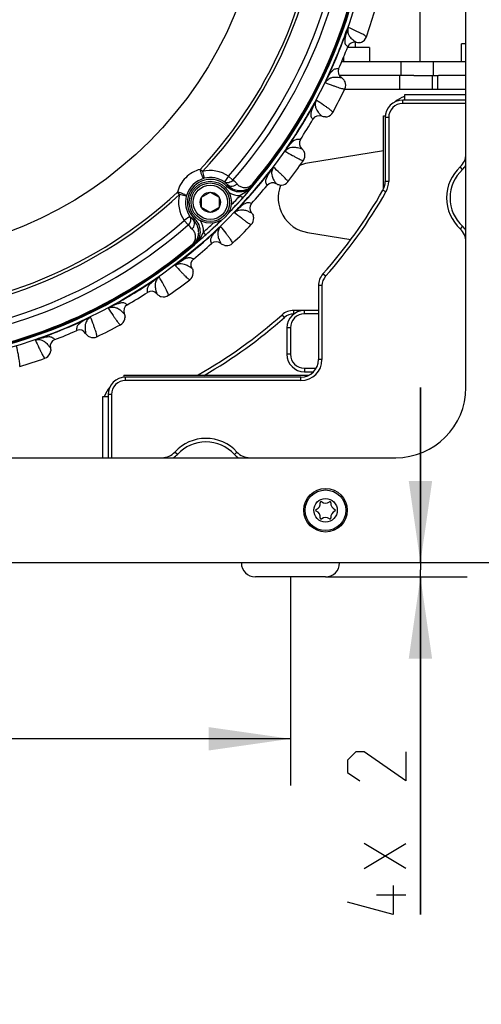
# Model space of a CAD drawing. Header units: millimetres. Extents: x 0 to 420, y 0 to 297.
# Tile 61 of 126: x 143 to 163, y 151 to 193. Entities that reach past the tile are written whole.
import ezdxf

# ---------------------------------------------------------------- set-up
doc = ezdxf.new("R2010")
doc.units = ezdxf.units.MM
doc.header["$LTSCALE"] = 23.1
doc.layers.get('0').update_dxf_attribs({"linetype": 'CONTINUOUS'})
doc.layers.add('02___PRT_ALL_AXES', color=7, linetype='CONTINUOUS')
doc.layers.add('DIM_PILOTEES', color=7, linetype='CONTINUOUS')
doc.styles.get("Standard").update_dxf_attribs({"font": 'txt', "width": 0.7})
doc.dimstyles.new('DIMSTYLE_2', dxfattribs={"dimtxt": 2.5, "dimasz": 3.5, "dimexe": 2, "dimexo": 0, "dimtad": 1, "dimlfac": 3.333333, "dimdsep": 46, "dimtxsty": 'Standard', "dimblk": '_FILLED', "dimblk1": '_FILLED', "dimblk2": '_FILLED', "dimcen": 0.09, "dimazin": 2, "dimtp": 0.3, "dimtm": 0.3, "dimtfac": 1, "dimtofl": 0, "dimtmove": 0, "dimatfit": 3, "dimldrblk": '_FILLED', "dimfxl": 0, "dimtolj": 1, "dimarcsym": 0})
doc.dimstyles.new('DIMSTYLE_3', dxfattribs={"dimtxt": 2.5, "dimasz": 3.5, "dimexe": 2, "dimexo": 0, "dimtad": 1, "dimlfac": 3.333333, "dimdsep": 46, "dimtxsty": 'Standard', "dimblk": '_FILLED', "dimblk1": '_FILLED', "dimblk2": '_FILLED', "dimcen": 0.09, "dimazin": 2, "dimtp": 0.5, "dimtm": 0.5, "dimtfac": 1, "dimtofl": 0, "dimtmove": 0, "dimatfit": 3, "dimldrblk": '_FILLED', "dimfxl": 0, "dimtolj": 1, "dimarcsym": 0})
doc.dimstyles.new('DIMSTYLE_4', dxfattribs={"dimtxt": 2.5, "dimasz": 3.5, "dimexe": 2, "dimexo": 0, "dimtad": 1, "dimlfac": 3.333333, "dimdsep": 46, "dimtxsty": 'Standard', "dimblk": '_FILLED', "dimblk1": '_FILLED', "dimblk2": '_FILLED', "dimcen": 0.09, "dimazin": 2, "dimtp": 0.1, "dimtm": 0.1, "dimtfac": 1, "dimtofl": 0, "dimtmove": 0, "dimatfit": 3, "dimldrblk": '_FILLED', "dimfxl": 0, "dimtolj": 1, "dimarcsym": 0})

# ---------------------------------------------------------------- blocks, each defined once
blk = doc.blocks.new('_FILLED')
at = {"color": 0, "linetype": 'ByBlock'}
blk.add_solid([(0, 0), (-1, 0.143), (-1, -0.143)], dxfattribs=at)
blk = doc.blocks.new('*D2')
at = {"layer": 'DIM_PILOTEES', "color": 2, "linetype": 'Continuous'}
for p, q in [((159.25, 199.603), (181.704, 199.603)), ((179.704, 199.603), (179.704, 184.603)), ((179.704, 169.603), (179.704, 184.603)), ((165.717, 169.603), (181.704, 169.603))]:
    blk.add_line(p, q, dxfattribs=at)
at = {"layer": 'DIM_PILOTEES', "color": 2, "linetype": 'Continuous', "xscale": 3.5, "yscale": 3.5, "zscale": 3.5}
for p, rotation in [((179.704, 199.603), 90), ((179.704, 169.603), 270)]:
    blk.add_blockref('_FILLED', p, dxfattribs=dict(at, rotation=rotation))
at = {"layer": 'DIM_PILOTEES', "color": 2, "linetype": 'Continuous', "insert": (176.579, 183.825), "char_height": 2.5, "width": 11.25, "attachment_point": 2, "rotation": 90, "line_spacing_factor": 0.9}
blk.add_mtext('{\\ftxt;\\W0.0001;\\H0.0001;\\~}{\\ftxt;\\W0.4285714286;\\H2.5; }{\\ftxt;\\W0.0001;\\H0.0001;\\~}{\\ftxt;\\W0.0001;\\H0.0001;\\~}{\\ftxt;\\W2.1428571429;\\H2.5; }{\\ftxt;\\W0.0001;\\H0.0001;\\~}{\\ftxt;\\W0.0001;\\H0.0001;\\~}{\\ftxt;\\W0.4285714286;\\H2.5; }{\\ftxt;\\W0.0001;\\H0.0001;\\~}', dxfattribs=at)
blk = doc.blocks.new('*D5')
at = {"layer": 'DIM_PILOTEES', "color": 2, "linetype": 'Continuous'}
for p, q in [((58.617, 169.003), (58.617, 160.077)), ((154.617, 169.003), (154.617, 160.077)), ((58.617, 162.077), (106.617, 162.077)), ((154.617, 162.077), (106.617, 162.077))]:
    blk.add_line(p, q, dxfattribs=at)
at = {"layer": 'DIM_PILOTEES', "color": 2, "linetype": 'Continuous', "xscale": 3.5, "yscale": 3.5, "zscale": 3.5, "rotation": 180}
blk.add_blockref('_FILLED', (58.617, 162.077), dxfattribs=at)
at = {"layer": 'DIM_PILOTEES', "color": 2, "linetype": 'Continuous', "xscale": 3.5, "yscale": 3.5, "zscale": 3.5}
blk.add_blockref('_FILLED', (154.617, 162.077), dxfattribs=at)
at = {"layer": 'DIM_PILOTEES', "color": 2, "linetype": 'Continuous', "insert": (106.135, 165.202), "char_height": 2.5, "width": 8.57143, "attachment_point": 2, "line_spacing_factor": 0.9}
blk.add_mtext('{\\ftxt;\\W0.0001;\\H0.0001;\\~}{\\ftxt;\\W2.2857142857;\\H2.5; }{\\ftxt;\\W0.0001;\\H0.0001;\\~}', dxfattribs=at)
blk = doc.blocks.new('*D6')
at = {"layer": 'DIM_PILOTEES', "color": 2, "linetype": 'Continuous'}
for p, q in [((160.175, 169.603), (160.175, 177.103)), ((160.175, 177.103), (160.175, 169.303)), ((156.117, 169.003), (162.175, 169.003)), ((160.175, 154.559), (160.175, 169.303)), ((160.175, 169.003), (160.175, 154.559))]:
    blk.add_line(p, q, dxfattribs=at)
at = {"layer": 'DIM_PILOTEES', "color": 2, "linetype": 'Continuous', "xscale": 3.5, "yscale": 3.5, "zscale": 3.5}
for p, rotation in [((160.175, 169.603), 270), ((160.175, 169.003), 90)]:
    blk.add_blockref('_FILLED', p, dxfattribs=dict(at, rotation=rotation))
at = {"layer": 'DIM_PILOTEES', "color": 2, "linetype": 'Continuous', "insert": (157.05, 162.238), "char_height": 2.5, "width": 11.51786, "attachment_point": 3, "rotation": 90, "line_spacing_factor": 0.9}
blk.add_mtext('{\\ftxt;\\W0.0001;\\H0.0001;\\~}{\\ftxt;\\W2.2857142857;\\H2.5; }{\\ftxt;\\W0.0001;\\H0.0001;\\~}{\\ftxt;\\W0.0001;\\H0.0001;\\~}{\\ftxt;\\W0.7857142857;\\H2.5; }{\\ftxt;\\W0.0001;\\H0.0001;\\~}', dxfattribs=at)

msp = doc.modelspace()

# ---------------------------------------------------------------- linework, layer by layer
at = {"color": 7, "linetype": 'Continuous'}
for p, q in [((162.117, 177.103), (162.117, 222.103)), ((157.0282, 192.3733), (157.0177, 192.3771)), ((157.0659, 191.6844), (157.0671, 191.6835)), ((157.0659, 191.6844), (157.0671, 191.6835)), ((157.3926, 191.653), (157.3926, 191.8711)), ((157.4182, 191.8671), (157.419, 191.8662)), ((157.4182, 191.867), (157.419, 191.8662)), ((156.8112, 191.0529), (159.354, 191.0529)), ((159.354, 191.0529), (160.7374, 191.0529)), ((159.354, 190.4529), (159.354, 191.0529)), ((160.7374, 191.0529), (162.117, 191.0525)), ((160.7374, 190.4529), (160.7374, 191.0529)), ((156.6759, 190.7428), (156.6773, 190.7425)), ((156.6759, 190.7427), (156.6773, 190.7425)), ((159.3007, 189.8529), (159.3007, 190.4529)), ((160.6852, 189.8529), (160.6852, 190.4529)), ((160.899, 190.4528), (160.899, 189.8528)), ((156.162, 190.2823), (156.152, 190.287)), ((156.7958, 190.3645), (156.797, 190.3645)), ((156.7958, 190.3645), (156.797, 190.3645)), ((159.3007, 189.8529), (156.9278, 189.8529)), ((160.6852, 189.8529), (159.3007, 189.8529)), ((162.117, 189.628), (159.492, 189.628)), ((159.492, 189.628), (159.492, 189.403)), ((160.899, 189.8528), (160.6852, 189.8529)), ((162.117, 189.8528), (160.899, 189.8528)), ((155.6459, 189.2693), (155.6362, 189.2746)), ((162.117, 189.403), (159.417, 189.403)), ((159.417, 189.253), (159.417, 189.403)), ((162.117, 189.253), (159.417, 189.253)), ((155.9519, 188.7083), (155.9526, 188.7073)), ((155.952, 188.7083), (155.9526, 188.7073)), ((158.592, 188.728), (158.6719, 188.728)), ((158.592, 185.5891), (158.592, 188.728)), ((155.5754, 188.583), (155.5764, 188.5819)), ((155.5754, 188.583), (155.5764, 188.5819)), ((158.817, 188.653), (158.667, 188.653)), ((158.667, 188.653), (158.667, 185.9149)), ((158.817, 188.653), (158.817, 185.9149)), ((155.0428, 187.7139), (155.0443, 187.7135)), ((155.0429, 187.7139), (155.0443, 187.7135)), ((154.4633, 187.3395), (154.4542, 187.3458)), ((155.1021, 187.3216), (155.1034, 187.3214)), ((155.1022, 187.3215), (155.1034, 187.3214)), ((150.8576, 186.347), (150.7612, 186.4367)), ((150.8576, 186.347), (150.9311, 186.0563)), ((153.7951, 186.4198), (153.7863, 186.4265)), ((161.9758, 186.4332), (161.8744, 186.5436)), ((151.9643, 186.1471), (151.7937, 185.9005)), ((152.1596, 185.9758), (151.9643, 186.1471)), ((152.9927, 185.8079), (153.0234, 185.7821)), ((153.6181, 185.7529), (153.6189, 185.7517)), ((153.6181, 185.7529), (153.6189, 185.7517)), ((154.0096, 185.8178), (154.0101, 185.8167)), ((154.0096, 185.8177), (154.0101, 185.8167)), ((158.817, 185.9149), (158.667, 185.9149)), ((149.8735, 185.3629), (149.7838, 185.4593)), ((150.1642, 185.2894), (149.8735, 185.3629)), ((150.8155, 185.246), (151.1905, 185.4625)), ((151.1905, 185.4625), (151.5655, 185.246)), ((151.902, 185.7041), (151.8433, 185.6484)), ((158.6997, 185.4705), (158.5692, 185.5446)), ((150.8155, 184.813), (150.8155, 185.246)), ((151.5655, 185.246), (151.5655, 184.813)), ((152.4667, 185.3207), (152.5781, 185.2204)), ((152.9561, 184.9779), (152.9575, 184.9772)), ((152.9561, 184.9779), (152.9575, 184.9772)), ((151.1905, 184.5965), (150.8155, 184.813)), ((151.5655, 184.813), (151.1905, 184.5965)), ((152.3252, 184.6987), (152.3171, 184.7064)), ((152.9533, 184.581), (152.9545, 184.5807)), ((152.9534, 184.581), (152.9545, 184.5807)), ((150.32, 184.4268), (150.0735, 184.2562)), ((150.2448, 184.0609), (150.0735, 184.2562)), ((150.5165, 184.3185), (150.5716, 184.3767)), ((151.0002, 183.6425), (150.8998, 183.7538)), ((151.5213, 183.8948), (151.5136, 183.9029)), ((161.9758, 184.0028), (161.8744, 183.8924)), ((150.4127, 183.2278), (150.4385, 183.1971)), ((151.2421, 183.2639), (151.2428, 183.2625)), ((151.2421, 183.2639), (151.2428, 183.2625)), ((151.639, 183.2667), (151.6393, 183.2655)), ((151.639, 183.2667), (151.6393, 183.2655)), ((149.8002, 182.4249), (149.7935, 182.4337)), ((150.4671, 182.6019), (150.4683, 182.6011)), ((150.4671, 182.6019), (150.4683, 182.6011)), ((150.4022, 182.2104), (150.4033, 182.2099)), ((150.4023, 182.2104), (150.4033, 182.2099)), ((156.1167, 181.8636), (156.0046, 181.9632)), ((148.8805, 181.7567), (148.8742, 181.7658)), ((148.5061, 181.1772), (148.5065, 181.1757)), ((148.5061, 181.1771), (148.5065, 181.1757)), ((148.8984, 181.1179), (148.8986, 181.1166)), ((148.8985, 181.1178), (148.8986, 181.1166)), ((155.9652, 181.465), (155.8152, 181.465)), ((155.8152, 181.465), (155.8152, 178.303)), ((155.9652, 181.465), (155.9652, 178.303)), ((146.9507, 180.5741), (146.9454, 180.5839)), ((147.637, 180.6446), (147.6381, 180.6436)), ((147.637, 180.6446), (147.6381, 180.6436)), ((155.8152, 180.4051), (154.755, 180.4051)), ((154.755, 180.2551), (154.755, 180.4051)), ((155.217, 180.2551), (155.217, 180.4051)), ((145.9377, 180.058), (145.933, 180.068)), ((147.5117, 180.2681), (147.5127, 180.2674)), ((147.5117, 180.268), (147.5127, 180.2674)), ((154.3564, 180.1036), (154.2568, 180.2157)), ((154.767, 180.2551), (154.755, 180.2551)), ((155.8152, 180.2551), (155.217, 180.2551)), ((145.4773, 179.5441), (145.4775, 179.5427)), ((145.4773, 179.5441), (145.4775, 179.5427)), ((154.617, 179.6551), (154.467, 179.6551)), ((154.467, 179.6551), (154.467, 178.528)), ((154.617, 179.6551), (154.617, 178.528)), ((143.8467, 179.1918), (143.843, 179.2023)), ((144.5356, 179.1541), (144.5365, 179.1529)), ((144.5356, 179.1541), (144.5365, 179.1529)), ((145.8555, 179.4242), (145.8555, 179.423)), ((145.8556, 179.4242), (145.8555, 179.423)), ((144.3529, 178.8018), (144.3538, 178.801)), ((144.353, 178.8018), (144.3538, 178.801)), ((154.617, 178.528), (154.467, 178.528)), ((155.9652, 178.303), (155.8152, 178.303)), ((155.217, 177.928), (155.7148, 177.928)), ((155.217, 177.928), (155.217, 177.778)), ((155.217, 177.778), (155.6002, 177.778)), ((147.492, 177.628), (155.3886, 177.628)), ((147.492, 177.628), (147.492, 177.5481)), ((155.0652, 177.553), (147.567, 177.553)), ((147.567, 177.403), (147.567, 177.553)), ((155.0652, 177.403), (147.567, 177.403)), ((150.6877, 177.628), (150.6748, 177.6508)), ((155.0652, 177.403), (155.0652, 177.553)), ((146.592, 176.728), (146.817, 176.728)), ((146.592, 174.103), (146.592, 176.728)), ((146.967, 176.803), (146.817, 176.803)), ((146.817, 176.803), (146.817, 174.103)), ((146.967, 176.803), (146.967, 174.103)), ((114.117, 174.103), (159.117, 174.103)), ((149.7868, 174.2442), (149.6764, 174.3456)), ((152.2172, 174.2442), (152.3276, 174.3456)), ((165.717, 169.603), (47.517, 169.603))]:
    msp.add_line(p, q, dxfattribs=at)
at = {"color": 3, "linetype": 'Continuous'}
for p, q in [((157.9926, 191.653), (157.0551, 191.653)), ((157.9926, 191.653), (157.9926, 191.053)), ((159.354, 190.4529), (156.7043, 190.4529)), ((159.8995, 190.4529), (159.354, 190.4529)), ((159.8995, 190.4529), (160.7374, 190.4529)), ((160.7374, 190.4529), (160.9512, 190.4528)), ((162.117, 190.4525), (160.9512, 190.4528)), ((156.117, 169.003), (153.117, 169.003))]:
    msp.add_line(p, q, dxfattribs=at)
at = {"color": 7, "linetype": 'Continuous'}
for centre, radius in [((136.617, 199.603), 21.6412), ((136.617, 199.603), 16.9279), ((151.1905, 185.0295), 0.9), ((151.1905, 185.0295), 0.825), ((151.1905, 185.0295), 0.735), ((151.1905, 185.0295), 0.433), ((156.117, 171.853), 0.93), ((156.117, 171.853), 0.87), ((156.117, 171.853), 0.5025)]:
    msp.add_circle(centre, radius, dxfattribs=at)
for centre, radius, start, end in [((136.617, 199.603), 21.4888, 315.58316, 359.42817), ((136.617, 199.603), 19.3238, 317.0507, 357.95139), ((136.617, 199.603), 19.4555, 317.0507, 357.95139), ((136.617, 199.603), 20.4108, 318.7569, 356.24518), ((136.617, 199.603), 20.6706, 318.7569, 356.24518), ((136.617, 199.603), 21.4119, 319.88886, 355.11322), ((136.617, 199.603), 21.452, 319.88886, 355.11322), ((136.617, 199.603), 22.53, 340.56213, 343.43786), ((136.617, 199.603), 21.6426, 334.50422, 340.4958), ((136.617, 199.603), 21.6537, 334.50421, 340.4958), ((157.5092, 192.2302), 0.375, 291.85792, 340.56328), ((136.617, 199.603), 21.93, 336.16941, 338.83059), ((157.3467, 191.5751), 0.2999, 76.04847, 158.81536), ((157.5089, 192.2312), 0.3761, 279.93834, 291.83765), ((156.9517, 190.6214), 0.2999, 156.18459, 238.95163), ((156.6025, 190.0428), 0.3761, 22.6698, 34.69195), ((156.6034, 190.0434), 0.375, 334.436, 22.64906), ((136.617, 199.603), 22.53, 331.56213, 334.43786), ((159.942, 188.278), 1.35, 109.48138, 128.87706), ((136.617, 199.603), 21.6426, 325.50424, 331.4958), ((136.617, 199.603), 21.6537, 325.50424, 331.4958), ((159.417, 188.653), 0.75, 90, 180), ((159.417, 188.653), 0.6, 90, 180), ((155.8357, 188.4311), 0.2999, 67.04846, 149.81537), ((156.0986, 189.0527), 0.375, 283.67798, 331.56321), ((159.942, 188.278), 1.35, 160.18244, 160.51862), ((136.617, 199.603), 21.93, 327.16941, 329.83059), ((156.0985, 189.0538), 0.3761, 271.53457, 283.65669), ((155.2963, 187.551), 0.2999, 147.18461, 229.95163), ((154.8619, 187.0345), 0.375, 325.436, 13.64906), ((154.8609, 187.0341), 0.3761, 13.6698, 25.69195), ((161.367, 187.096), 0.75, 312.56845, 360), ((136.617, 199.603), 22.53, 322.56213, 325.43786), ((161.367, 187.096), 0.9, 312.56845, 326.54334), ((151.191, 185.0295), 1.359, 55.32038, 104.20229), ((136.617, 199.603), 21.6426, 316.50423, 322.49578), ((136.617, 199.603), 21.6537, 316.50422, 322.49579), ((163.092, 185.218), 1.8, 132.56845, 227.43155), ((163.092, 185.218), 1.65, 132.56845, 227.43155), ((151.2086, 185.012), 1.0806, 104.87656, 165.12552), ((151.191, 185.0295), 0.9801, 43.49528, 226.5068), ((151.191, 185.0295), 1.0592, 55.32038, 104.20229), ((151.1257, 185.0794), 1.0585, 40.86814, 50.8718), ((149.4873, 186.6017), 2.5761, 339.60849, 341.21214), ((151.3307, 184.9192), 1.3429, 41.76615, 51.8867), ((136.617, 199.603), 21.93, 318.16941, 320.83059), ((146.7168, 186.4651), 6.3435, 353.40295, 353.81895), ((153.8514, 185.5622), 0.2999, 58.04846, 140.81545), ((154.2084, 186.1361), 0.3761, 262.53661, 274.66757), ((154.2083, 186.135), 0.375, 274.68899, 322.56316), ((157.917, 185.9149), 0.75, 330.41359, 360), ((157.917, 185.9149), 0.9, 330.41359, 360), ((136.617, 199.603), 19.3238, 272.0507, 312.95139), ((136.617, 199.603), 19.4555, 272.0507, 312.95139), ((151.191, 185.0295), 1.359, 165.79979, 214.6817), ((152.4457, 186.2196), 0.8991, 239.37586, 271.33904), ((143.4768, 193.4142), 12.2463, 318.00406, 320.12832), ((140.3177, 196.0734), 16.3756, 320.07355, 320.85775), ((140.3074, 195.913), 21, 318.37332, 330.41359), ((140.3074, 195.913), 21.15, 318.37332, 330.41359), ((151.191, 185.0295), 1.0592, 165.79979, 214.6817), ((136.617, 199.603), 21.4852, 315.57919, 317.97808), ((136.617, 199.603), 21.3353, 316.45881, 317.97776), ((153.181, 184.7773), 0.2999, 138.1846, 220.95164), ((153.1308, 183.9104), 1.1271, 135.62369, 143.06414), ((136.617, 199.603), 21.4888, 270.57199, 314.41722), ((136.617, 199.603), 20.4108, 273.7569, 311.24518), ((151.1411, 185.0948), 1.0585, 219.13028, 229.13394), ((149.6188, 186.7332), 2.5761, 288.78994, 290.39359), ((150.0009, 183.7748), 0.8992, 358.66328, 30.57095), ((136.617, 199.603), 21.3353, 312.02432, 313.54317), ((136.617, 199.603), 21.4852, 312.02426, 314.4094), ((136.617, 199.603), 22.53, 313.56213, 316.43786), ((152.6711, 184.3351), 0.375, 316.43596, 4.64853), ((152.67, 184.3349), 0.3761, 4.66927, 16.69159), ((136.617, 199.603), 20.6706, 273.7569, 311.24518), ((136.617, 199.603), 21.6426, 307.50424, 313.49578), ((136.617, 199.603), 21.6537, 307.50424, 313.49579), ((151.3013, 184.8898), 1.3429, 218.11538, 228.23593), ((161.367, 183.34), 0.75, 0, 47.43155), ((161.367, 183.34), 0.9, 33.45666, 47.43155), ((136.617, 199.603), 21.4119, 274.88886, 310.11322), ((136.617, 199.603), 21.93, 309.16941, 311.83059), ((139.5317, 196.6476), 17.3418, 309.16618, 309.90668), ((142.4685, 193.1327), 12.7614, 309.91665, 311.9556), ((151.4427, 183.039), 0.2999, 49.04848, 131.81542), ((151.8849, 183.5489), 0.375, 265.23161, 313.56326), ((136.617, 199.603), 21.452, 274.88886, 310.11322), ((149.7553, 189.5038), 6.3436, 276.18313, 276.59913), ((151.8851, 183.55), 0.3761, 253.18814, 265.21069), ((150.6578, 182.3686), 0.2999, 129.18461, 211.95162), ((150.085, 182.0117), 0.375, 307.436, 355.64906), ((150.0839, 182.0116), 0.3761, 355.6698, 7.69195), ((156.5652, 181.465), 0.75, 138.37332, 180), ((136.617, 199.603), 21.6426, 298.50423, 304.49579), ((136.617, 199.603), 21.6537, 298.50423, 304.4958), ((136.617, 199.603), 22.53, 304.56213, 307.43786), ((156.5652, 181.465), 0.6, 138.37332, 180), ((136.617, 199.603), 21.93, 300.16941, 302.83059), ((148.669, 180.9237), 0.2999, 40.04846, 122.81538), ((149.1859, 181.3591), 0.3761, 243.9292, 255.85977), ((149.1855, 181.3581), 0.375, 255.88021, 304.56327), ((147.7889, 180.3843), 0.2999, 120.1846, 202.95163), ((154.755, 179.6551), 0.75, 90, 131.62668), ((155.217, 179.6551), 0.75, 90, 180), ((136.617, 199.603), 21.6426, 289.5042, 295.4958), ((136.617, 199.603), 21.6537, 289.5042, 295.4958), ((147.1673, 180.1214), 0.375, 298.436, 346.64906), ((147.1662, 180.1215), 0.3761, 346.6698, 358.69195), ((140.307, 195.913), 21, 299.58437, 311.62668), ((140.307, 195.913), 21.15, 300.15795, 311.62668), ((154.755, 179.6551), 0.6, 90, 131.62668), ((155.217, 179.6551), 0.6, 90, 180), ((136.617, 199.603), 21.93, 291.16941, 293.83059), ((145.5986, 179.2683), 0.2999, 31.04847, 113.81536), ((136.617, 199.603), 22.53, 295.56213, 298.43786), ((144.6449, 178.8733), 0.2999, 111.18462, 193.95162), ((146.1772, 179.6175), 0.3761, 235.21947, 247.16366), ((146.1766, 179.6166), 0.375, 247.18416, 295.56325), ((143.9888, 178.7111), 0.3761, 337.6698, 349.69195), ((136.617, 199.603), 22.53, 286.56213, 289.43786), ((143.9898, 178.7108), 0.375, 289.436, 337.64906), ((155.217, 178.528), 0.75, 180, 270), ((155.217, 178.528), 0.6, 180, 270), ((155.0652, 178.303), 0.9, 270, 360), ((155.0652, 178.303), 0.75, 270, 360), ((147.567, 176.803), 0.75, 90, 180), ((147.567, 176.803), 0.6, 90, 180), ((147.942, 176.278), 1.35, 109.48138, 109.81756), ((150.3045, 178.303), 0.75, 295.76584, 299.58437), ((147.942, 176.278), 1.35, 141.12294, 160.51862), ((159.117, 177.103), 3, 270, 360), ((151.002, 173.128), 1.8, 42.56845, 137.43155), ((151.002, 173.128), 1.65, 42.56845, 137.43155), ((149.124, 174.853), 0.75, 270, 317.43155), ((149.124, 174.853), 0.9, 303.45666, 317.43155), ((152.88, 174.853), 0.9, 222.56845, 236.54334), ((152.88, 174.853), 0.75, 222.56845, 270), ((155.7363, 171.853), 0.0423, 110.95218, 249.04782), ((155.6283, 172.1352), 0.2599, 290.95218, 9.04782), ((155.9267, 172.1827), 0.0423, 50.95218, 189.04782), ((156.117, 172.4174), 0.2599, 230.95218, 309.04782), ((156.3074, 172.1827), 0.0423, 350.95218, 129.04782), ((156.6058, 172.1352), 0.2599, 170.95218, 249.04782), ((156.4977, 171.853), 0.0423, 290.95218, 69.04782), ((155.6283, 171.5708), 0.2599, 350.95218, 69.04782), ((155.9267, 171.5233), 0.0423, 170.95218, 309.04782), ((156.117, 171.2886), 0.2599, 50.95218, 129.04782), ((156.3074, 171.5233), 0.0423, 230.95218, 9.04782), ((156.6058, 171.5708), 0.2599, 110.95218, 189.04782), ((153.117, 169.603), 0.6, 180, 270), ((156.117, 169.603), 0.6, 270, 360)]:
    msp.add_arc(centre, radius, start, end, dxfattribs=at)
for points, knots in [([(157.0838, 192.5086), (157.0805, 192.5065), (157.0746, 192.4992), (157.0626, 192.4814), (157.0483, 192.4534), (157.0322, 192.4165), (157.0224, 192.3904), (157.0177, 192.3771)], [0, 0, 0, 0, 0.0792333, 0.1846905, 0.4362353, 0.7136641, 1, 1, 1, 1]), ([(157.0838, 192.5086), (157.0741, 192.4862), (157.0527, 192.4423), (157.036, 192.3964), (157.0282, 192.3733)], [0, 0, 0, 0, 0.5010694, 1, 1, 1, 1]), ([(157.0838, 192.5086), (157.064, 192.4505), (157.0566, 192.3546), (157.0891, 192.2233), (157.1512, 192.1041), (157.2519, 192.0009), (157.3509, 191.9264), (157.4015, 191.8852), (157.4182, 191.867)], [0, 0, 0, 0, 0.2372781, 0.3547707, 0.5205212, 0.7493717, 0.9045378, 1, 1, 1, 1]), ([(157.8629, 192.1054), (157.8616, 192.1134), (157.8421, 192.1314), (157.8044, 192.1586), (157.741, 192.1957), (157.6553, 192.2414), (157.5456, 192.2961), (157.3533, 192.3877), (157.1963, 192.4586), (157.0838, 192.5086)], [0, 0, 0, 0, 0.0276676, 0.0818253, 0.1640493, 0.2746457, 0.4136462, 0.5809734, 1, 1, 1, 1]), ([(157.0282, 192.3733), (156.998, 192.2748), (156.9588, 192.1295), (156.933, 191.9374), (156.9438, 191.8121), (157.0065, 191.7334), (157.0461, 191.6993), (157.0659, 191.6844)], [0, 0, 0, 0, 0.416339, 0.6037567, 0.7883415, 0.8999715, 1, 1, 1, 1]), ([(156.1057, 190.1473), (156.1328, 190.2024), (156.1954, 190.2755), (156.3112, 190.3453), (156.4394, 190.3856), (156.5836, 190.3874), (156.7063, 190.3701), (156.7712, 190.3634), (156.7958, 190.3645)], [0, 0, 0, 0, 0.2372844, 0.3547754, 0.5205232, 0.7493708, 0.9045365, 1, 1, 1, 1]), ([(156.162, 190.2823), (156.2104, 190.3732), (156.2854, 190.5038), (156.403, 190.6578), (156.4992, 190.7387), (156.5992, 190.7501), (156.6514, 190.7462), (156.6759, 190.7428)], [0, 0, 0, 0, 0.4163352, 0.6037543, 0.7883397, 0.8999709, 1, 1, 1, 1]), ([(156.152, 190.287), (156.1459, 190.2743), (156.1344, 190.2489), (156.1196, 190.2114), (156.11, 190.1815), (156.1058, 190.1604), (156.1049, 190.1511), (156.1057, 190.1473)], [0, 0, 0, 0, 0.2863276, 0.5637485, 0.8152543, 0.9207328, 1, 1, 1, 1]), ([(156.162, 190.2822), (156.1567, 190.2715), (156.1356, 190.2275), (156.1184, 190.1818), (156.1057, 190.1473)], [0, 0, 0, 0, 0.2462417, 1, 1, 1, 1]), ([(156.1057, 190.1473), (156.2206, 190.1031), (156.3817, 190.0422), (156.5825, 189.971), (156.6987, 189.9321), (156.7916, 189.9038), (156.8627, 189.8852), (156.9086, 189.8778), (156.9351, 189.8768), (156.9417, 189.8815)], [0, 0, 0, 0, 0.4190237, 0.5863511, 0.7253523, 0.8359487, 0.9181735, 0.9723321, 1, 1, 1, 1]), ([(155.6459, 189.2693), (155.6007, 189.1768), (155.5392, 189.0394), (155.4837, 188.8536), (155.4748, 188.7282), (155.5244, 188.6407), (155.5582, 188.6008), (155.5754, 188.583)], [0, 0, 0, 0, 0.416339, 0.6037567, 0.7883415, 0.8999715, 1, 1, 1, 1]), ([(155.722, 189.3943), (155.7184, 189.3927), (155.7115, 189.3864), (155.6969, 189.3707), (155.6783, 189.3453), (155.6567, 189.3113), (155.6429, 189.2871), (155.6362, 189.2746)], [0, 0, 0, 0, 0.0792341, 0.1846885, 0.4362345, 0.7136636, 1, 1, 1, 1]), ([(155.722, 189.3943), (155.7089, 189.3736), (155.6809, 189.3337), (155.6572, 189.2909), (155.6459, 189.2693)], [0, 0, 0, 0, 0.5010691, 1, 1, 1, 1]), ([(155.722, 189.3943), (155.6933, 189.3399), (155.671, 189.2464), (155.6826, 189.1116), (155.7254, 188.9842), (155.8086, 188.8664), (155.8947, 188.7774), (155.9383, 188.7288), (155.952, 188.7083)], [0, 0, 0, 0, 0.2372789, 0.3547712, 0.5205215, 0.7493718, 0.9045378, 1, 1, 1, 1]), ([(156.4284, 188.8741), (156.4284, 188.8822), (156.412, 188.9031), (156.379, 188.9358), (156.3221, 188.9824), (156.2447, 189.0409), (156.1449, 189.1121), (155.9693, 189.2327), (155.8253, 189.3273), (155.722, 189.3943)], [0, 0, 0, 0, 0.0276676, 0.0818253, 0.1640493, 0.2746457, 0.4136462, 0.5809734, 1, 1, 1, 1]), ([(154.4633, 187.3395), (154.5253, 187.4218), (154.6198, 187.539), (154.7601, 187.6728), (154.8678, 187.7376), (154.9683, 187.7331), (155.0192, 187.7212), (155.0429, 187.7139)], [0, 0, 0, 0, 0.4163308, 0.603751, 0.7883381, 0.8999697, 1, 1, 1, 1]), ([(154.4542, 187.3458), (154.4461, 187.3341), (154.4308, 187.3109), (154.4104, 187.2762), (154.396, 187.2481), (154.3888, 187.228), (154.3862, 187.2189), (154.3866, 187.215)], [0, 0, 0, 0, 0.2863272, 0.5637519, 0.8152816, 0.9206652, 1, 1, 1, 1]), ([(154.3865, 187.215), (154.4219, 187.2652), (154.4952, 187.3275), (154.6205, 187.3784), (154.7534, 187.3982), (154.8962, 187.3774), (155.0146, 187.3412), (155.0776, 187.3244), (155.1022, 187.3215)], [0, 0, 0, 0, 0.2372877, 0.3547814, 0.5205295, 0.7493753, 0.9045387, 1, 1, 1, 1]), ([(154.4633, 187.3395), (154.4564, 187.3297), (154.4288, 187.2895), (154.4034, 187.2476), (154.3866, 187.215)], [0, 0, 0, 0, 0.2462288, 1, 1, 1, 1]), ([(154.3866, 187.215), (154.4931, 187.1534), (154.6427, 187.068), (154.8299, 186.9663), (154.9386, 186.9097), (155.026, 186.8673), (155.0933, 186.8377), (155.1375, 186.8232), (155.1635, 186.8181), (155.1707, 186.8217)], [0, 0, 0, 0, 0.4190169, 0.5863446, 0.7253449, 0.8359431, 0.9181717, 0.9723313, 1, 1, 1, 1]), ([(150.7612, 186.4367), (150.6456, 186.4067), (150.4193, 186.3151), (150.1277, 186.0928), (149.9054, 185.8012), (149.8138, 185.5749), (149.7838, 185.4593)], [0, 0, 0, 0, 0.2478332, 0.4999846, 0.7521444, 1, 1, 1, 1]), ([(150.9311, 186.0563), (150.9242, 186.0555), (150.9063, 186.0633), (150.872, 186.1016), (150.8306, 186.1821), (150.7891, 186.3004), (150.7685, 186.3903), (150.7612, 186.4367)], [0, 0, 0, 0, 0.0489858, 0.1240189, 0.3586935, 0.6721743, 1, 1, 1, 1]), ([(153.7951, 186.4198), (153.736, 186.3354), (153.6537, 186.2093), (153.5698, 186.0346), (153.5415, 185.9121), (153.5768, 185.8179), (153.6039, 185.7732), (153.6181, 185.7529)], [0, 0, 0, 0, 0.4163355, 0.6037543, 0.7883399, 0.8999701, 1, 1, 1, 1]), ([(153.8898, 186.5313), (153.886, 186.5302), (153.8781, 186.5252), (153.8613, 186.5119), (153.8389, 186.4897), (153.8123, 186.4596), (153.7949, 186.4378), (153.7863, 186.4265)], [0, 0, 0, 0, 0.0792246, 0.1847026, 0.4362309, 0.7136673, 1, 1, 1, 1]), ([(153.8898, 186.5313), (153.8736, 186.513), (153.8397, 186.4778), (153.8096, 186.4393), (153.7951, 186.4198)], [0, 0, 0, 0, 0.501045, 1, 1, 1, 1]), ([(153.8898, 186.5313), (153.853, 186.4821), (153.8163, 186.3932), (153.8067, 186.2582), (153.8289, 186.1257), (153.8928, 185.9964), (153.9639, 185.895), (153.9993, 185.8402), (154.0096, 185.8177)], [0, 0, 0, 0, 0.2372794, 0.3547691, 0.5205158, 0.7493635, 0.904531, 1, 1, 1, 1]), ([(154.5061, 185.907), (154.5074, 185.915), (154.4944, 185.9382), (154.467, 185.9757), (154.4181, 186.0306), (154.3508, 186.1005), (154.2633, 186.1865), (154.1087, 186.333), (153.9813, 186.449), (153.8898, 186.5313)], [0, 0, 0, 0, 0.0276676, 0.0818253, 0.1640493, 0.2746457, 0.4136462, 0.5809734, 1, 1, 1, 1]), ([(152.1596, 185.9758), (152.1144, 185.9228), (152.0192, 185.8625), (151.8823, 185.8589), (151.82, 185.8831), (151.7937, 185.9005)], [0, 0, 0, 0, 0.51887, 0.7645351, 1, 1, 1, 1]), ([(152.3324, 185.8137), (152.3052, 185.7846), (152.2412, 185.736), (152.1288, 185.7014), (152.0159, 185.7108), (151.9514, 185.748), (151.9261, 185.772)], [0, 0, 0, 0, 0.2654064, 0.5233125, 0.7675494, 1, 1, 1, 1]), ([(151.9261, 185.772), (151.9874, 185.7068), (152.1362, 185.5936), (152.366, 185.5255), (152.5664, 185.5275), (152.729, 185.5659), (152.8894, 185.6487), (152.9822, 185.7332), (153.0234, 185.7821)], [0, 0, 0, 0, 0.2169769, 0.4435815, 0.5667212, 0.699886, 0.8451056, 1, 1, 1, 1]), ([(152.3324, 185.8137), (152.3654, 185.7767), (152.4451, 185.7106), (152.6002, 185.6513), (152.7579, 185.6564), (152.8954, 185.7144), (152.9623, 185.7718), (152.9927, 185.8079)], [0, 0, 0, 0, 0.199158, 0.4080552, 0.6537665, 0.8106058, 1, 1, 1, 1]), ([(150.1642, 185.2894), (150.165, 185.2963), (150.1572, 185.3141), (150.119, 185.3484), (150.0384, 185.3899), (149.9201, 185.4314), (149.8302, 185.452), (149.7838, 185.4593)], [0, 0, 0, 0, 0.0489839, 0.124017, 0.3586922, 0.6721737, 1, 1, 1, 1]), ([(153.0183, 185.7363), (152.951, 185.6567), (152.7806, 185.5243), (152.468, 185.4484), (152.1514, 185.5061), (151.9737, 185.6285), (151.902, 185.7041)], [0, 0, 0, 0, 0.2499995, 0.5000001, 0.7499781, 1, 1, 1, 1]), ([(152.8256, 185.5494), (152.7981, 185.5277), (152.6837, 185.4434), (152.56, 185.373), (152.4667, 185.3207)], [0, 0, 0, 0, 0.2468901, 1, 1, 1, 1]), ([(152.3252, 184.6987), (152.3993, 184.7703), (152.5109, 184.8712), (152.6704, 184.9814), (152.7869, 185.0286), (152.8855, 185.0085), (152.9339, 184.9887), (152.9561, 184.9779)], [0, 0, 0, 0, 0.4163331, 0.6037529, 0.7883393, 0.8999702, 1, 1, 1, 1]), ([(152.2298, 184.5878), (152.2726, 184.6318), (152.3548, 184.6819), (152.4865, 184.7125), (152.6209, 184.7113), (152.7586, 184.6684), (152.8699, 184.6141), (152.9296, 184.5877), (152.9534, 184.581)], [0, 0, 0, 0, 0.2372861, 0.3547792, 0.5205277, 0.7493752, 0.9045392, 1, 1, 1, 1]), ([(152.3171, 184.7064), (152.3074, 184.6961), (152.2886, 184.6755), (152.263, 184.6445), (152.2444, 184.6189), (152.2341, 184.6002), (152.2302, 184.5916), (152.2299, 184.5877)], [0, 0, 0, 0, 0.2863408, 0.5637794, 0.8153232, 0.9207395, 1, 1, 1, 1]), ([(152.2299, 184.5877), (152.3255, 184.5102), (152.4599, 184.4025), (152.6288, 184.2728), (152.7274, 184.1998), (152.807, 184.1442), (152.8689, 184.1046), (152.9102, 184.0833), (152.9351, 184.0741), (152.9429, 184.0767)], [0, 0, 0, 0, 0.4190314, 0.586358, 0.7253568, 0.8359519, 0.9181748, 0.9723325, 1, 1, 1, 1]), ([(150.2448, 184.0609), (150.2978, 184.1061), (150.358, 184.2013), (150.3617, 184.3382), (150.3375, 184.4005), (150.32, 184.4268)], [0, 0, 0, 0, 0.51887, 0.7645351, 1, 1, 1, 1]), ([(150.4068, 183.8881), (150.436, 183.9153), (150.4846, 183.9793), (150.5192, 184.0917), (150.5098, 184.2046), (150.4726, 184.2691), (150.4485, 184.2944)], [0, 0, 0, 0, 0.2654064, 0.5233125, 0.7675494, 1, 1, 1, 1]), ([(150.4385, 183.1971), (150.4874, 183.2383), (150.5719, 183.3311), (150.6547, 183.4915), (150.6931, 183.6542), (150.6951, 183.8546), (150.627, 184.0843), (150.5138, 184.2331), (150.4485, 184.2944)], [0, 0, 0, 0, 0.1549354, 0.3001981, 0.4333702, 0.5564913, 0.7830362, 1, 1, 1, 1]), ([(150.5165, 184.3185), (150.5921, 184.2468), (150.7145, 184.0691), (150.7722, 183.7526), (150.6963, 183.4399), (150.5639, 183.2695), (150.4843, 183.2022)], [0, 0, 0, 0, 0.2499967, 0.4999859, 0.7499764, 1, 1, 1, 1]), ([(150.4127, 183.2278), (150.4488, 183.2582), (150.5063, 183.3252), (150.5642, 183.4627), (150.5693, 183.6204), (150.51, 183.7754), (150.4439, 183.8551), (150.4068, 183.8881)], [0, 0, 0, 0, 0.1895324, 0.3464147, 0.5920578, 0.8008831, 1, 1, 1, 1]), ([(150.8998, 183.7538), (150.8822, 183.7224), (150.8127, 183.5988), (150.7369, 183.4779), (150.6712, 183.3949)], [0, 0, 0, 0, 0.2537562, 1, 1, 1, 1]), ([(151.5213, 183.8948), (151.4497, 183.8207), (151.3488, 183.7091), (151.2386, 183.5496), (151.1914, 183.4331), (151.2115, 183.3345), (151.2313, 183.2861), (151.2421, 183.2639)], [0, 0, 0, 0, 0.4163268, 0.6037501, 0.7883383, 0.8999699, 1, 1, 1, 1]), ([(151.6323, 183.9901), (151.5882, 183.9473), (151.5381, 183.8652), (151.5075, 183.7335), (151.5087, 183.5991), (151.5516, 183.4614), (151.6059, 183.3501), (151.6323, 183.2905), (151.639, 183.2667)], [0, 0, 0, 0, 0.2372775, 0.3547647, 0.5205139, 0.7493622, 0.9045311, 1, 1, 1, 1]), ([(151.6323, 183.9901), (151.6232, 183.989), (151.6042, 183.977), (151.5756, 183.9573), (151.5445, 183.9314), (151.5239, 183.9126), (151.5136, 183.9029)], [0, 0, 0, 0, 0.1841452, 0.4358469, 0.713474, 1, 1, 1, 1]), ([(151.6323, 183.9901), (151.6134, 183.9746), (151.5745, 183.9452), (151.5387, 183.9119), (151.5213, 183.8949)], [0, 0, 0, 0, 0.501047, 1, 1, 1, 1]), ([(152.1433, 183.2771), (152.1459, 183.2849), (152.1367, 183.3098), (152.1154, 183.3511), (152.0758, 183.413), (152.0202, 183.4926), (151.9473, 183.5912), (151.8175, 183.7601), (151.7098, 183.8945), (151.6323, 183.9901)], [0, 0, 0, 0, 0.0276645, 0.0818169, 0.1640343, 0.2746208, 0.4136164, 0.5809547, 1, 1, 1, 1]), ([(149.7935, 182.4337), (149.7822, 182.4251), (149.7604, 182.4077), (149.7303, 182.3811), (149.708, 182.3588), (149.6949, 182.3418), (149.6896, 182.334), (149.6887, 182.3302)], [0, 0, 0, 0, 0.2863278, 0.5637526, 0.815286, 0.9206566, 1, 1, 1, 1]), ([(149.8002, 182.4249), (149.7807, 182.4104), (149.7517, 182.3878), (149.7158, 182.3548), (149.6973, 182.3388), (149.6887, 182.3302)], [0, 0, 0, 0, 0.4989189, 0.7520739, 1, 1, 1, 1]), ([(149.6887, 182.3303), (149.7379, 182.3671), (149.8268, 182.4037), (149.9618, 182.4133), (150.0943, 182.3911), (150.2236, 182.3272), (150.325, 182.2561), (150.3798, 182.2207), (150.4023, 182.2104)], [0, 0, 0, 0, 0.2372877, 0.3547813, 0.5205295, 0.7493754, 0.9045388, 1, 1, 1, 1]), ([(149.8002, 182.4249), (149.8846, 182.484), (150.0107, 182.5663), (150.1854, 182.6502), (150.3079, 182.6785), (150.4021, 182.6432), (150.4468, 182.6161), (150.4671, 182.6019)], [0, 0, 0, 0, 0.4163302, 0.6037506, 0.7883379, 0.8999695, 1, 1, 1, 1]), ([(149.6887, 182.3302), (149.771, 182.2387), (149.887, 182.1113), (150.0335, 181.9567), (150.1195, 181.8693), (150.1894, 181.8019), (150.2443, 181.753), (150.2818, 181.7256), (150.305, 181.7126), (150.313, 181.7139)], [0, 0, 0, 0, 0.4190169, 0.5863446, 0.7253449, 0.8359431, 0.9181717, 0.9723313, 1, 1, 1, 1]), ([(148.8805, 181.7567), (148.7982, 181.6947), (148.681, 181.6002), (148.5472, 181.4599), (148.4824, 181.3522), (148.4869, 181.2517), (148.4988, 181.2008), (148.5061, 181.1771)], [0, 0, 0, 0, 0.4163377, 0.6037558, 0.788341, 0.8999712, 1, 1, 1, 1]), ([(149.005, 181.8334), (148.9548, 181.7981), (148.8924, 181.7248), (148.8416, 181.5995), (148.8218, 181.4666), (148.8426, 181.3238), (148.8788, 181.2054), (148.8956, 181.1424), (148.8985, 181.1178)], [0, 0, 0, 0, 0.2372784, 0.3547708, 0.5205214, 0.749372, 0.904538, 1, 1, 1, 1]), ([(149.005, 181.8335), (149.0011, 181.8336), (148.9921, 181.8313), (148.9719, 181.8239), (148.9438, 181.8097), (148.9091, 181.7892), (148.8859, 181.7739), (148.8742, 181.7658)], [0, 0, 0, 0, 0.0792093, 0.1846907, 0.4362268, 0.7136657, 1, 1, 1, 1]), ([(149.005, 181.8335), (148.984, 181.821), (148.9409, 181.7981), (148.9004, 181.7708), (148.8805, 181.7567)], [0, 0, 0, 0, 0.5010495, 1, 1, 1, 1]), ([(149.3983, 181.0493), (149.402, 181.0565), (149.3968, 181.0825), (149.3823, 181.1267), (149.3528, 181.194), (149.3103, 181.2814), (149.2537, 181.3901), (149.152, 181.5773), (149.0666, 181.7269), (149.005, 181.8335)], [0, 0, 0, 0, 0.0276676, 0.0818253, 0.1640493, 0.2746457, 0.4136462, 0.5809734, 1, 1, 1, 1]), ([(146.9507, 180.5741), (147.0433, 180.6193), (147.1806, 180.6808), (147.3664, 180.7363), (147.4918, 180.7452), (147.5793, 180.6956), (147.6192, 180.6618), (147.637, 180.6446)], [0, 0, 0, 0, 0.4163316, 0.6037516, 0.7883385, 0.8999698, 1, 1, 1, 1]), ([(146.9454, 180.5839), (146.9329, 180.5771), (146.9087, 180.5633), (146.8748, 180.5417), (146.8492, 180.5232), (146.8336, 180.5085), (146.8273, 180.5016), (146.8257, 180.498)], [0, 0, 0, 0, 0.2863299, 0.5637576, 0.8152828, 0.9206937, 1, 1, 1, 1]), ([(146.9507, 180.5741), (146.94, 180.5685), (146.8971, 180.5452), (146.856, 180.5189), (146.8257, 180.498)], [0, 0, 0, 0, 0.246235, 1, 1, 1, 1]), ([(146.8257, 180.498), (146.8801, 180.5267), (146.9736, 180.549), (147.1084, 180.5374), (147.2358, 180.4947), (147.3536, 180.4114), (147.4426, 180.3253), (147.4912, 180.2817), (147.5117, 180.268)], [0, 0, 0, 0, 0.237286, 0.3547785, 0.5205265, 0.7493733, 0.9045377, 1, 1, 1, 1]), ([(146.8257, 180.498), (146.8927, 180.3947), (146.9873, 180.2507), (147.1079, 180.0752), (147.1791, 179.9753), (147.2376, 179.8979), (147.2842, 179.841), (147.3169, 179.808), (147.3378, 179.7916), (147.3459, 179.7916)], [0, 0, 0, 0, 0.4190236, 0.5863511, 0.7253523, 0.8359487, 0.9181735, 0.9723321, 1, 1, 1, 1]), ([(145.9377, 180.058), (145.8468, 180.0096), (145.7163, 179.9346), (145.5622, 179.817), (145.4813, 179.7208), (145.47, 179.6208), (145.4738, 179.5687), (145.4773, 179.5441)], [0, 0, 0, 0, 0.416339, 0.6037567, 0.7883415, 0.8999715, 1, 1, 1, 1]), ([(146.0727, 180.1143), (146.0176, 180.0872), (145.9445, 180.0246), (145.8747, 179.9088), (145.8344, 179.7806), (145.8326, 179.6364), (145.8499, 179.5137), (145.8566, 179.4488), (145.8556, 179.4242)], [0, 0, 0, 0, 0.2372784, 0.3547709, 0.5205213, 0.7493717, 0.9045378, 1, 1, 1, 1]), ([(146.0727, 180.1143), (146.0689, 180.1151), (146.0596, 180.1142), (146.0386, 180.1101), (146.0086, 180.1004), (145.9711, 180.0856), (145.9457, 180.0741), (145.933, 180.068)], [0, 0, 0, 0, 0.0792333, 0.1846899, 0.4362349, 0.713664, 1, 1, 1, 1]), ([(146.0728, 180.1143), (146.05, 180.1053), (146.0038, 180.0894), (145.9596, 180.0688), (145.9378, 180.058)], [0, 0, 0, 0, 0.5010689, 1, 1, 1, 1]), ([(146.3385, 179.2783), (146.3432, 179.2849), (146.3422, 179.3114), (146.3348, 179.3573), (146.3162, 179.4284), (146.2879, 179.5213), (146.249, 179.6375), (146.1778, 179.8383), (146.1169, 179.9994), (146.0727, 180.1143)], [0, 0, 0, 0, 0.0276676, 0.0818253, 0.1640493, 0.2746457, 0.4136462, 0.5809734, 1, 1, 1, 1]), ([(143.843, 179.2023), (143.8296, 179.1976), (143.8035, 179.1878), (143.7666, 179.1717), (143.7385, 179.1574), (143.7208, 179.1454), (143.7135, 179.1395), (143.7114, 179.1362)], [0, 0, 0, 0, 0.2863393, 0.5637443, 0.8152741, 0.9207089, 1, 1, 1, 1]), ([(143.8467, 179.1918), (143.8236, 179.184), (143.7892, 179.1712), (143.75, 179.1541), (143.728, 179.1434), (143.7166, 179.1391), (143.7114, 179.1362)], [0, 0, 0, 0, 0.4988968, 0.7520609, 0.8769561, 1, 1, 1, 1]), ([(143.7114, 179.1363), (143.7695, 179.1561), (143.8654, 179.1634), (143.9967, 179.1309), (144.1159, 179.0688), (144.2192, 178.9681), (144.2936, 178.8691), (144.3348, 178.8185), (144.353, 178.8018)], [0, 0, 0, 0, 0.2372951, 0.3547868, 0.520534, 0.7493789, 0.904541, 1, 1, 1, 1]), ([(143.7114, 179.1362), (143.7614, 179.0237), (143.8323, 178.8667), (143.9239, 178.6744), (143.9786, 178.5647), (144.0243, 178.479), (144.0614, 178.4156), (144.0886, 178.3779), (144.1066, 178.3584), (144.1146, 178.3571)], [0, 0, 0, 0, 0.4190169, 0.5863446, 0.7253449, 0.8359431, 0.9181717, 0.9723313, 1, 1, 1, 1]), ([(143.8467, 179.1918), (143.9452, 179.222), (144.0905, 179.2612), (144.2826, 179.287), (144.4079, 179.2762), (144.4866, 179.2135), (144.5207, 179.1739), (144.5356, 179.1541)], [0, 0, 0, 0, 0.4163387, 0.6037573, 0.7883415, 0.8999716, 1, 1, 1, 1]), ([(143.0393, 178.0077), (143.045, 178.0135), (143.0482, 178.0398), (143.048, 178.0864), (143.0407, 178.1595), (143.0274, 178.2556), (143.0071, 178.3766), (142.9682, 178.586), (142.9333, 178.7547), (142.9076, 178.875)], [0, 0, 0, 0, 0.0276676, 0.0818253, 0.1640493, 0.2746457, 0.4136462, 0.5809734, 1, 1, 1, 1])]:
    msp.add_open_spline(points, degree=3, knots=knots, dxfattribs=at)
for points in [[(157.5738, 191.8608), (157.523, 191.8519), (157.4692, 191.8537), (157.419, 191.8662)], [(156.797, 190.3645), (156.8419, 190.3374), (156.8819, 190.3), (156.9117, 190.2569)], [(156.1086, 188.6778), (156.0557, 188.6764), (156.0014, 188.6867), (155.9526, 188.7073)], [(155.1034, 187.3214), (155.1435, 187.2876), (155.177, 187.2444), (155.1998, 187.1972)], [(154.1595, 185.7631), (154.1071, 185.77), (154.055, 185.7887), (154.0101, 185.8167)], [(153.0183, 185.7363), (152.961, 185.6676), (152.8957, 185.605), (152.8256, 185.5494)], [(152.9545, 184.5807), (152.9888, 184.5411), (153.0152, 184.4931), (153.0303, 184.4429)], [(150.6712, 183.3949), (150.6156, 183.3248), (150.553, 183.2595), (150.4843, 183.2022)], [(151.7763, 183.1899), (151.7264, 183.205), (151.6787, 183.2313), (151.6393, 183.2655)], [(150.4033, 182.2099), (150.4311, 182.1654), (150.4496, 182.1139), (150.4567, 182.0619)], [(149.0206, 181.0213), (148.9743, 181.044), (148.9318, 181.0771), (148.8986, 181.1166)], [(147.5127, 180.2674), (147.5332, 180.2191), (147.5434, 180.1653), (147.5423, 180.1129)], [(145.9626, 179.3086), (145.9198, 179.3384), (145.8825, 179.3782), (145.8555, 179.423)], [(144.3538, 178.801), (144.3664, 178.7501), (144.3682, 178.6954), (144.3588, 178.6438)]]:
    msp.add_open_spline(points, degree=3, dxfattribs=at)
at = {"layer": '02___PRT_ALL_AXES', "color": 7, "linetype": 'Continuous'}
for p, q in [((160.1481, 193.453), (160.1481, 191.053)), ((162.117, 191.8029), (161.931, 191.8029)), ((161.931, 191.0529), (161.931, 191.8029)), ((156.8859, 191.2308), (156.8859, 191.053)), ((158.592, 187.2238), (155.352, 186.6987)), ((155.352, 183.7373), (157.1967, 183.4383))]:
    msp.add_line(p, q, dxfattribs=at)
for start, end in [(99.2069, 112.67219), (158.77314, 260.7931)]:
    msp.add_arc((155.592, 185.218), 1.5, start, end, dxfattribs=at)
at = {"layer": 'DIM_PILOTEES', "color": 2, "linetype": 'Continuous'}
for p, q in [((159.5502, 156.5235), (157.7645, 157.5949)), ((157.7645, 156.5235), (159.5502, 157.5949)), ((159.5502, 155.3925), (158.3002, 155.3925))]:
    msp.add_line(p, q, dxfattribs=at)
for points in [[(159.5502, 161.5235), (159.5502, 160.2735), (157.7645, 161.5235), (157.4074, 161.5235), (157.0502, 161.1663), (157.0502, 160.6306), (157.5859, 160.2735)], [(159.0145, 155.8092), (159.0145, 154.5592), (157.0502, 155.0949)]]:
    msp.add_lwpolyline(points, dxfattribs=at)

# ---------------------------------------------------------------- dimensions: what is measured, and where the dimension line sits
for base, p1, p2, text, dimstyle, picture, middle in [((179.7035, 199.603), (165.717, 169.603), (159.2502, 199.603), '{\\ftxt;\\W0.0001;\\H0.0001;\\~}{\\ftxt;\\W0.4285714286;\\H2.5; }{\\ftxt;\\W0.0001;\\H0.0001;\\~}{\\ftxt;\\W0.0001;\\H0.0001;\\~}{\\ftxt;\\W2.1428571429;\\H2.5; }{\\ftxt;\\W0.0001;\\H0.0001;\\~}{\\ftxt;\\W0.0001;\\H0.0001;\\~}{\\ftxt;\\W0.4285714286;\\H2.5; }{\\ftxt;\\W0.0001;\\H0.0001;\\~}', 'DIMSTYLE_2', '*D2', (179.7035, 186.5033)), ((160.1752, 169.603), (156.117, 169.003), (165.717, 169.603), '{\\ftxt;\\W0.0001;\\H0.0001;\\~}{\\ftxt;\\W2.2857142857;\\H2.5; }{\\ftxt;\\W0.0001;\\H0.0001;\\~}{\\ftxt;\\W0.0001;\\H0.0001;\\~}{\\ftxt;\\W0.7857142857;\\H2.5; }{\\ftxt;\\W0.0001;\\H0.0001;\\~}', 'DIMSTYLE_4', '*D6', (160.1752, 160.2735))]:
    dim = msp.add_linear_dim(base=base, p1=p1, p2=p2, angle=90, text=text, dimstyle=dimstyle, dxfattribs=at)
    dim.commit()
    dim.dimension.update_dxf_attribs({"geometry": picture, "text_midpoint": middle, "dimtype": 160})
dim = msp.add_linear_dim(base=(154.617, 162.0773), p1=(58.617, 169.003), p2=(154.617, 169.003), text='{\\ftxt;\\W0.0001;\\H0.0001;\\~}{\\ftxt;\\W2.2857142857;\\H2.5; }{\\ftxt;\\W0.0001;\\H0.0001;\\~}', dimstyle='DIMSTYLE_3', dxfattribs=at)
dim.commit()
dim.dimension.update_dxf_attribs({"geometry": '*D5', "text_midpoint": (105.7779, 162.0773), "dimtype": 160})

doc.saveas('drawing.dxf')
